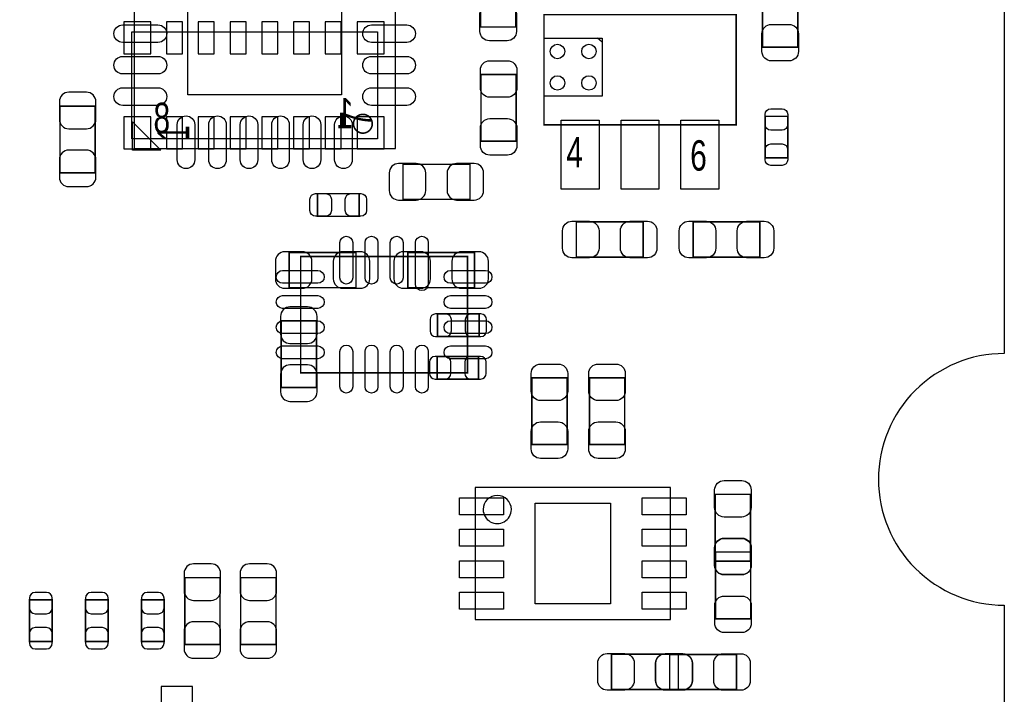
# Model space of a CAD drawing. Extents: x 0 to 67.6, y -0.1 to 51.7.
# Tile 9 of 12: x 52 to 67.6, y 16.6 to 27.3. Entities that reach past the tile are written whole.
import ezdxf

# ---------------------------------------------------------------- set-up
doc = ezdxf.new("R2010")
doc.units = 0
for name, color, linetype in [('BG_OUTLINE', 5, 'CONTINUOUS'), ('PG_ASSEMBLY_BOTTOM', 254, 'CONTINUOUS'), ('PG_ASSEMBLY_TOP', 13, 'CONTINUOUS'), ('PIN_BOTTOM', 211, 'CONTINUOUS'), ('PIN_TOP', 3, 'CONTINUOUS')]:
    doc.layers.add(name, color=color, linetype=linetype)

msp = doc.modelspace()

# ---------------------------------------------------------------- linework, layer by layer
at = {"layer": 'BG_OUTLINE'}
msp.add_lwpolyline([(67.59956, 21.99894, 0.414214), (65.60058, 19.99996, 0.414214), (67.59956, 18.00098), (67.59956, 0), (16.74876, 0), (16.74876, 3.50012, 0.414214), (16.25092, 4.0005, 0.414214), (15.75054, 3.50012), (15.75054, 0), (0, 0), (0, 18.00098, 0.414214), (1.99898, 19.99996, 0.414214), (0, 21.99894), (0, 51.689), (67.59956, 51.689)], format="xyb", close=True, dxfattribs=at)
at = {"layer": 'PG_ASSEMBLY_BOTTOM'}
for points in [[(57.64403, 25.408382), (53.74259, 25.408382), (53.74259, 27.110182), (57.64403, 27.110182)], [(61.212476, 26.088848), (60.29452, 26.088848), (60.29452, 27.006804), (61.212476, 27.006804)], [(59.111388, 24.447246), (58.051192, 24.447246), (58.051192, 25.007062), (59.111388, 25.007062)]]:
    msp.add_lwpolyline(points, close=True, dxfattribs=at)
msp.add_lwpolyline([(61.212476, 26.942796), (61.139832, 27.006804)], dxfattribs=at)
for points, const_width in [([(52.602892, 24.869902), (53.162708, 24.869902), (53.162708, 25.930098), (52.602892, 25.930098), (52.602892, 24.869902)], 0.0254), ([(56.243728, 23.604728), (56.243728, 23.044912), (57.303924, 23.044912), (57.303924, 23.604728), (56.243728, 23.604728)], 0.0254), ([(58.126376, 23.604728), (58.126376, 23.044912), (59.186572, 23.044912), (59.186572, 23.604728), (58.126376, 23.604728)], 0.0254), ([(56.115712, 21.458682), (56.675528, 21.458682), (56.675528, 22.518878), (56.115712, 22.518878), (56.115712, 21.458682)], 0.0254), ([(59.258962, 22.267926), (59.258962, 22.628098), (58.59907, 22.628098), (58.59907, 22.267926), (59.258962, 22.267926)], 0.0254), ([(59.250834, 21.59254), (59.250834, 21.952712), (58.590942, 21.952712), (58.590942, 21.59254), (59.250834, 21.59254)], 0.0254), ([(54.584092, 17.376902), (55.143908, 17.376902), (55.143908, 18.437098), (54.584092, 18.437098), (54.584092, 17.376902)], 0.024892), ([(55.473092, 17.376902), (56.032908, 17.376902), (56.032908, 18.437098), (55.473092, 18.437098), (55.473092, 17.376902)], 0.024892), ([(52.118514, 17.424654), (52.478686, 17.424654), (52.478686, 18.084546), (52.118514, 18.084546), (52.118514, 17.424654)], 0.0254), ([(53.007514, 17.424654), (53.367686, 17.424654), (53.367686, 18.084546), (53.007514, 18.084546), (53.007514, 17.424654)], 0.0254), ([(53.896514, 17.424654), (54.256686, 17.424654), (54.256686, 18.084546), (53.896514, 18.084546), (53.896514, 17.424654)], 0.0254)]:
    msp.add_lwpolyline(points, dxfattribs=dict(at, const_width=const_width))
at = {"layer": 'PG_ASSEMBLY_BOTTOM', "const_width": 0.0254}
msp.add_lwpolyline([(57.562242, 25.649174, 0.999767), (57.263792, 25.649428, 1.000233), (57.562242, 25.649174)], format="xyb", dxfattribs=at)
at = {"layer": 'PG_ASSEMBLY_TOP'}
for points in [[(57.929526, 25.255474), (57.929526, 29.405326), (53.779674, 29.405326), (53.779674, 25.255474), (57.929526, 25.255474)], [(59.197748, 19.870928), (59.197748, 17.770856), (62.297564, 17.770856), (62.297564, 19.870928), (59.197748, 19.870928)]]:
    msp.add_lwpolyline(points, dxfattribs=at)
at = {"layer": 'PG_ASSEMBLY_TOP', "const_width": 0.0254}
for points in [[(59.842908, 27.186382), (59.283092, 27.186382), (59.283092, 28.246578), (59.842908, 28.246578), (59.842908, 27.186382)], [(63.761112, 27.927808), (64.320928, 27.927808), (64.320928, 26.867612), (63.761112, 26.867612), (63.761112, 27.927808)], [(63.339726, 27.382724), (60.289694, 27.382724), (60.289694, 25.632664), (63.339726, 25.632664), (63.339726, 27.382724)], [(59.289442, 26.430732), (59.849258, 26.430732), (59.849258, 25.370536), (59.289442, 25.370536), (59.289442, 26.430732)], [(63.799974, 25.767538), (64.160146, 25.767538), (64.160146, 25.107646), (63.799974, 25.107646), (63.799974, 25.767538)], [(57.352946, 24.538686), (57.352946, 24.178514), (56.693054, 24.178514), (56.693054, 24.538686), (57.352946, 24.538686)], [(60.803282, 23.530052), (60.803282, 24.089868), (61.863478, 24.089868), (61.863478, 23.530052), (60.803282, 23.530052)], [(63.717678, 24.089868), (63.717678, 23.530052), (62.657482, 23.530052), (62.657482, 24.089868), (63.717678, 24.089868)], [(59.07532, 23.541736), (56.425084, 23.541736), (56.425084, 21.6916), (59.07532, 21.6916), (59.07532, 23.541736)], [(60.655708, 20.551902), (60.095892, 20.551902), (60.095892, 21.612098), (60.655708, 21.612098), (60.655708, 20.551902)], [(61.570108, 20.551902), (61.010292, 20.551902), (61.010292, 21.612098), (61.570108, 21.612098), (61.570108, 20.551902)], [(63.009272, 19.7612), (63.569088, 19.7612), (63.569088, 18.701004), (63.009272, 18.701004), (63.009272, 19.7612)], [(63.571628, 17.785588), (63.011812, 17.785588), (63.011812, 18.845784), (63.571628, 18.845784), (63.571628, 17.785588)], [(61.362336, 16.661892), (61.362336, 17.221708), (62.422532, 17.221708), (62.422532, 16.661892), (61.362336, 16.661892)], [(63.345568, 17.219168), (63.345568, 16.659352), (62.285372, 16.659352), (62.285372, 17.219168), (63.345568, 17.219168)]]:
    msp.add_lwpolyline(points, dxfattribs=at)
at = {"layer": 'PG_ASSEMBLY_TOP'}
msp.add_lwpolyline([(54.204616, 25.230328), (53.754528, 25.230328), (53.754528, 25.680416)], close=True, dxfattribs=at)
msp.add_lwpolyline([(59.77128, 19.520916, 1), (59.324032, 19.520868, 1)], format="xyb", close=True, dxfattribs=at)
at = {"layer": 'PIN_BOTTOM'}
for points in [[(54.047136, 26.759662), (54.047136, 27.267662), (53.615336, 27.267662), (53.615336, 26.759662)], [(54.550056, 26.759662), (54.550056, 27.267662), (54.296056, 27.267662), (54.296056, 26.759662)], [(55.052976, 26.759662), (55.052976, 27.267662), (54.798976, 27.267662), (54.798976, 26.759662)], [(55.558436, 26.759662), (55.558436, 27.267662), (55.304436, 27.267662), (55.304436, 26.759662)], [(56.061356, 26.759662), (56.061356, 27.267662), (55.807356, 27.267662), (55.807356, 26.759662)], [(56.566816, 26.759662), (56.566816, 27.267662), (56.312816, 27.267662), (56.312816, 26.759662)], [(57.069736, 26.759662), (57.069736, 27.267662), (56.815736, 27.267662), (56.815736, 26.759662)], [(57.752996, 26.759662), (57.752996, 27.267662), (57.321196, 27.267662), (57.321196, 26.759662)], [(53.615336, 25.758902), (53.615336, 25.250902), (54.047136, 25.250902), (54.047136, 25.758902)], [(54.550056, 25.250902), (54.550056, 25.758902), (54.296056, 25.758902), (54.296056, 25.250902)], [(55.052976, 25.250902), (55.052976, 25.758902), (54.798976, 25.758902), (54.798976, 25.250902)], [(55.558436, 25.250902), (55.558436, 25.758902), (55.304436, 25.758902), (55.304436, 25.250902)], [(56.061356, 25.250902), (56.061356, 25.758902), (55.807356, 25.758902), (55.807356, 25.250902)], [(56.566816, 25.250902), (56.566816, 25.758902), (56.312816, 25.758902), (56.312816, 25.250902)], [(57.069736, 25.250902), (57.069736, 25.758902), (56.815736, 25.758902), (56.815736, 25.250902)], [(57.321196, 25.758902), (57.321196, 25.250902), (57.752996, 25.250902), (57.752996, 25.758902)], [(54.70779, 16.209518), (54.70779, 16.709644), (54.207664, 16.709644), (54.207664, 16.209518)]]:
    msp.add_lwpolyline(points, close=True, dxfattribs=at)
for points in [[(52.592732, 25.999948), (52.592732, 25.72004, 0.414846), (52.742846, 25.569926), (53.022754, 25.569926, 0.414846), (53.172868, 25.72004), (53.172868, 25.999948, 0.414846), (53.022754, 26.150062), (52.742846, 26.150062, 0.414846)], [(53.172868, 24.800052), (53.172868, 25.07996, 0.414846), (53.022754, 25.230074), (52.742846, 25.230074, 0.414846), (52.592732, 25.07996), (52.592732, 24.800052, 0.414846), (52.742846, 24.649938), (53.022754, 24.649938, 0.414846)], [(57.981342, 24.437086), (58.26125, 24.437086, 0.414846), (58.411364, 24.5872), (58.411364, 24.867108, 0.414846), (58.26125, 25.017222), (57.981342, 25.017222, 0.414846), (57.831228, 24.867108), (57.831228, 24.5872, 0.414846)], [(59.181238, 25.017222), (58.90133, 25.017222, 0.414846), (58.751216, 24.867108), (58.751216, 24.5872, 0.414846), (58.90133, 24.437086), (59.181238, 24.437086, 0.414846), (59.331352, 24.5872), (59.331352, 24.867108, 0.414846)], [(56.173878, 23.034752), (56.453786, 23.034752, 0.414846), (56.6039, 23.184866), (56.6039, 23.464774, 0.414846), (56.453786, 23.614888), (56.173878, 23.614888, 0.414846), (56.023764, 23.464774), (56.023764, 23.184866, 0.414846)], [(57.373774, 23.614888), (57.093866, 23.614888, 0.414846), (56.943752, 23.464774), (56.943752, 23.184866, 0.414846), (57.093866, 23.034752), (57.373774, 23.034752, 0.414846), (57.523888, 23.184866), (57.523888, 23.464774, 0.414846)], [(58.056526, 23.034752), (58.336434, 23.034752, 0.414846), (58.486548, 23.184866), (58.486548, 23.464774, 0.414846), (58.336434, 23.614888), (58.056526, 23.614888, 0.414846), (57.906412, 23.464774), (57.906412, 23.184866, 0.414846)], [(59.256422, 23.614888), (58.976514, 23.614888, 0.414846), (58.8264, 23.464774), (58.8264, 23.184866, 0.414846), (58.976514, 23.034752), (59.256422, 23.034752, 0.414846), (59.406536, 23.184866), (59.406536, 23.464774, 0.414846)], [(56.105552, 22.588728), (56.105552, 22.30882, 0.414846), (56.255666, 22.158706), (56.535574, 22.158706, 0.414846), (56.685688, 22.30882), (56.685688, 22.588728, 0.414846), (56.535574, 22.738842), (56.255666, 22.738842, 0.414846)], [(58.569098, 22.267926), (58.729118, 22.267926, 0.413587), (58.819034, 22.358096), (58.819034, 22.537928, 0.413587), (58.729118, 22.628098), (58.569098, 22.628098, 0.413587), (58.479182, 22.537928), (58.479182, 22.358096, 0.413587)], [(59.288934, 22.628098), (59.128914, 22.628098, 0.413587), (59.038998, 22.537928), (59.038998, 22.358096, 0.413587), (59.128914, 22.267926), (59.288934, 22.267926, 0.413587), (59.37885, 22.358096), (59.37885, 22.537928, 0.413587)], [(58.56097, 21.59254), (58.72099, 21.59254, 0.413587), (58.810906, 21.68271), (58.810906, 21.862542, 0.413587), (58.72099, 21.952712), (58.56097, 21.952712, 0.413587), (58.471054, 21.862542), (58.471054, 21.68271, 0.413587)], [(59.280806, 21.952712), (59.120786, 21.952712, 0.413587), (59.03087, 21.862542), (59.03087, 21.68271, 0.413587), (59.120786, 21.59254), (59.280806, 21.59254, 0.413587), (59.370722, 21.68271), (59.370722, 21.862542, 0.413587)], [(56.685688, 21.388832), (56.685688, 21.66874, 0.414846), (56.535574, 21.818854), (56.255666, 21.818854, 0.414846), (56.105552, 21.66874), (56.105552, 21.388832, 0.414846), (56.255666, 21.238718), (56.535574, 21.238718, 0.414846)], [(54.573932, 18.506948), (54.573932, 18.22704, 0.414846), (54.724046, 18.076926), (55.003954, 18.076926, 0.414846), (55.154068, 18.22704), (55.154068, 18.506948, 0.414846), (55.003954, 18.657062), (54.724046, 18.657062, 0.414846)], [(55.462932, 18.506948), (55.462932, 18.22704, 0.414846), (55.613046, 18.076926), (55.892954, 18.076926, 0.414846), (56.043068, 18.22704), (56.043068, 18.506948, 0.414846), (55.892954, 18.657062), (55.613046, 18.657062, 0.414846)], [(52.118514, 18.114518), (52.118514, 17.954498, 0.413587), (52.208684, 17.864582), (52.388516, 17.864582, 0.413587), (52.478686, 17.954498), (52.478686, 18.114518, 0.413587), (52.388516, 18.204434), (52.208684, 18.204434, 0.413587)], [(53.007514, 18.114518), (53.007514, 17.954498, 0.413587), (53.097684, 17.864582), (53.277516, 17.864582, 0.413587), (53.367686, 17.954498), (53.367686, 18.114518, 0.413587), (53.277516, 18.204434), (53.097684, 18.204434, 0.413587)], [(53.896514, 18.114518), (53.896514, 17.954498, 0.413587), (53.986684, 17.864582), (54.166516, 17.864582, 0.413587), (54.256686, 17.954498), (54.256686, 18.114518, 0.413587), (54.166516, 18.204434), (53.986684, 18.204434, 0.413587)], [(55.154068, 17.307052), (55.154068, 17.58696, 0.414846), (55.003954, 17.737074), (54.724046, 17.737074, 0.414846), (54.573932, 17.58696), (54.573932, 17.307052, 0.414846), (54.724046, 17.156938), (55.003954, 17.156938, 0.414846)], [(56.043068, 17.307052), (56.043068, 17.58696, 0.414846), (55.892954, 17.737074), (55.613046, 17.737074, 0.414846), (55.462932, 17.58696), (55.462932, 17.307052, 0.414846), (55.613046, 17.156938), (55.892954, 17.156938, 0.414846)], [(52.478686, 17.394682), (52.478686, 17.554702, 0.413587), (52.388516, 17.644618), (52.208684, 17.644618, 0.413587), (52.118514, 17.554702), (52.118514, 17.394682, 0.413587), (52.208684, 17.304766), (52.388516, 17.304766, 0.413587)], [(53.367686, 17.394682), (53.367686, 17.554702, 0.413587), (53.277516, 17.644618), (53.097684, 17.644618, 0.413587), (53.007514, 17.554702), (53.007514, 17.394682, 0.413587), (53.097684, 17.304766), (53.277516, 17.304766, 0.413587)], [(54.256686, 17.394682), (54.256686, 17.554702, 0.413587), (54.166516, 17.644618), (53.986684, 17.644618, 0.413587), (53.896514, 17.554702), (53.896514, 17.394682, 0.413587), (53.986684, 17.304766), (54.166516, 17.304766, 0.413587)]]:
    msp.add_lwpolyline(points, format="xyb", close=True, dxfattribs=at)
for centre in [(60.503562, 26.797762), (61.003434, 26.797762), (60.503562, 26.29789), (61.003434, 26.29789)]:
    msp.add_circle(centre, 0.115062, dxfattribs=at)
at = {"layer": 'PIN_TOP'}
for points in [[(57.0738, 26.1112), (54.6354, 26.1112), (54.6354, 28.5496), (57.0738, 28.5496)], [(61.164724, 25.707721), (61.164724, 24.607647), (60.564776, 24.607647), (60.564776, 25.707721)], [(62.114684, 25.707721), (62.114684, 24.607647), (61.514736, 24.607647), (61.514736, 25.707721)], [(63.064644, 25.707721), (63.064644, 24.607647), (62.464696, 24.607647), (62.464696, 25.707721)], [(58.947558, 19.435826), (58.947558, 19.705828), (59.647582, 19.705828), (59.647582, 19.435826)], [(61.84773, 19.435826), (61.84773, 19.705828), (62.547754, 19.705828), (62.547754, 19.435826)], [(61.347604, 18.020919), (60.147708, 18.020919), (60.147708, 19.620865), (61.347604, 19.620865)], [(58.947558, 18.9357), (58.947558, 19.205702), (59.647582, 19.205702), (59.647582, 18.9357)], [(61.84773, 18.9357), (61.84773, 19.205702), (62.547754, 19.205702), (62.547754, 18.9357)], [(58.947558, 18.435828), (58.947558, 18.70583), (59.647582, 18.70583), (59.647582, 18.435828)], [(61.84773, 18.435828), (61.84773, 18.70583), (62.547754, 18.70583), (62.547754, 18.435828)], [(58.947558, 17.935702), (58.947558, 18.205704), (59.647582, 18.205704), (59.647582, 17.935702)], [(61.84773, 17.935702), (61.84773, 18.205704), (62.547754, 18.205704), (62.547754, 17.935702)]]:
    msp.add_lwpolyline(points, close=True, dxfattribs=at)
for points in [[(59.272932, 27.116532), (59.272932, 27.39644, -0.414846), (59.423046, 27.546554), (59.702954, 27.546554, -0.414846), (59.853068, 27.39644), (59.853068, 27.116532, -0.414846), (59.702954, 26.966418), (59.423046, 26.966418, -0.414846)], [(53.600096, 27.220164), (54.158896, 27.220164, -1), (54.158896, 26.940764), (53.600096, 26.940764, -1)], [(57.550304, 27.220164), (58.109104, 27.220164, -1), (58.109104, 26.940764), (57.550304, 26.940764, -1)], [(63.750952, 26.797762), (63.750952, 27.07767, -0.414846), (63.901066, 27.227784), (64.180974, 27.227784, -0.414846), (64.331088, 27.07767), (64.331088, 26.797762, -0.414846), (64.180974, 26.647648), (63.901066, 26.647648, -0.414846)], [(53.600096, 26.720038), (54.158896, 26.720038, -1), (54.158896, 26.440638), (53.600096, 26.440638, -1)], [(57.550304, 26.720038), (58.109104, 26.720038, -1), (58.109104, 26.440638), (57.550304, 26.440638, -1)], [(59.859418, 26.500582), (59.859418, 26.220674, -0.414846), (59.709304, 26.07056), (59.429396, 26.07056, -0.414846), (59.279282, 26.220674), (59.279282, 26.500582, -0.414846), (59.429396, 26.650696), (59.709304, 26.650696, -0.414846)], [(53.600096, 26.220166), (54.158896, 26.220166, -1), (54.158896, 25.940766), (53.600096, 25.940766, -1)], [(57.550304, 26.220166), (58.109104, 26.220166, -1), (58.109104, 25.940766), (57.550304, 25.940766, -1)], [(64.160146, 25.79751), (64.160146, 25.63749, -0.413587), (64.069976, 25.547574), (63.890144, 25.547574, -0.413587), (63.799974, 25.63749), (63.799974, 25.79751, -0.413587), (63.890144, 25.887426), (64.069976, 25.887426, -0.413587)], [(54.744366, 25.634696), (54.744366, 25.075896, -1), (54.464966, 25.075896), (54.464966, 25.634696, -1)], [(55.244238, 25.634696), (55.244238, 25.075896, -1), (54.964838, 25.075896), (54.964838, 25.634696, -1)], [(55.744364, 25.634696), (55.744364, 25.075896, -1), (55.464964, 25.075896), (55.464964, 25.634696, -1)], [(56.244236, 25.634696), (56.244236, 25.075896, -1), (55.964836, 25.075896), (55.964836, 25.634696, -1)], [(56.744362, 25.634696), (56.744362, 25.075896, -1), (56.464962, 25.075896), (56.464962, 25.634696, -1)], [(57.244234, 25.634696), (57.244234, 25.075896, -1), (56.964834, 25.075896), (56.964834, 25.634696, -1)], [(59.279282, 25.300686), (59.279282, 25.580594, -0.414846), (59.429396, 25.730708), (59.709304, 25.730708, -0.414846), (59.859418, 25.580594), (59.859418, 25.300686, -0.414846), (59.709304, 25.150572), (59.429396, 25.150572, -0.414846)], [(63.799974, 25.077674), (63.799974, 25.237694, -0.413587), (63.890144, 25.32761), (64.069976, 25.32761, -0.413587), (64.160146, 25.237694), (64.160146, 25.077674, -0.413587), (64.069976, 24.987758), (63.890144, 24.987758, -0.413587)], [(56.663082, 24.538686), (56.823102, 24.538686, -0.413587), (56.913018, 24.448516), (56.913018, 24.268684, -0.413587), (56.823102, 24.178514), (56.663082, 24.178514, -0.413587), (56.573166, 24.268684), (56.573166, 24.448516, -0.413587)], [(57.382918, 24.178514), (57.222898, 24.178514, -0.413587), (57.132982, 24.268684), (57.132982, 24.448516, -0.413587), (57.222898, 24.538686), (57.382918, 24.538686, -0.413587), (57.472834, 24.448516), (57.472834, 24.268684, -0.413587)], [(60.733432, 24.100028), (61.01334, 24.100028, -0.414846), (61.163454, 23.949914), (61.163454, 23.670006, -0.414846), (61.01334, 23.519892), (60.733432, 23.519892, -0.414846), (60.583318, 23.670006), (60.583318, 23.949914, -0.414846)], [(61.933328, 23.519892), (61.65342, 23.519892, -0.414846), (61.503306, 23.670006), (61.503306, 23.949914, -0.414846), (61.65342, 24.100028), (61.933328, 24.100028, -0.414846), (62.083442, 23.949914), (62.083442, 23.670006, -0.414846)], [(62.587632, 24.100028), (62.86754, 24.100028, -0.414846), (63.017654, 23.949914), (63.017654, 23.670006, -0.414846), (62.86754, 23.519892), (62.587632, 23.519892, -0.414846), (62.437518, 23.670006), (62.437518, 23.949914, -0.414846)], [(63.787528, 23.519892), (63.50762, 23.519892, -0.414846), (63.357506, 23.670006), (63.357506, 23.949914, -0.414846), (63.50762, 24.100028), (63.787528, 24.100028, -0.414846), (63.937642, 23.949914), (63.937642, 23.670006, -0.414846)], [(57.048654, 23.202392), (57.048654, 23.761192, -1), (57.251854, 23.761192), (57.251854, 23.202392, -1)], [(57.448704, 23.202392), (57.448704, 23.761192, -1), (57.651904, 23.761192), (57.651904, 23.202392, -1)], [(57.8485, 23.202392), (57.8485, 23.761192, -1), (58.0517, 23.761192), (58.0517, 23.202392, -1)], [(58.24855, 23.100792), (58.24855, 23.761192, -1), (58.45175, 23.761192), (58.45175, 23.100792, -1)], [(56.138318, 23.318216), (56.697118, 23.318216, -1), (56.697118, 23.115016), (56.138318, 23.115016, -1)], [(58.803286, 23.318216), (59.362086, 23.318216, -1), (59.362086, 23.115016), (58.803286, 23.115016, -1)], [(56.138318, 22.918166), (56.697118, 22.918166, -1), (56.697118, 22.714966), (56.138318, 22.714966, -1)], [(58.803286, 22.918166), (59.362086, 22.918166, -1), (59.362086, 22.714966), (58.803286, 22.714966, -1)], [(56.138318, 22.51837), (56.697118, 22.51837, -1), (56.697118, 22.31517), (56.138318, 22.31517, -1)], [(58.803286, 22.51837), (59.362086, 22.51837, -1), (59.362086, 22.31517), (58.803286, 22.31517, -1)], [(56.138318, 22.11832), (56.697118, 22.11832, -1), (56.697118, 21.91512), (56.138318, 21.91512, -1)], [(57.048654, 21.472144), (57.048654, 22.030944, -1), (57.251854, 22.030944), (57.251854, 21.472144, -1)], [(57.448704, 21.472144), (57.448704, 22.030944, -1), (57.651904, 22.030944), (57.651904, 21.472144, -1)], [(57.8485, 21.472144), (57.8485, 22.030944, -1), (58.0517, 22.030944), (58.0517, 21.472144, -1)], [(58.24855, 21.472144), (58.24855, 22.030944, -1), (58.45175, 22.030944), (58.45175, 21.472144, -1)], [(58.803286, 22.11832), (59.362086, 22.11832, -1), (59.362086, 21.91512), (58.803286, 21.91512, -1)], [(60.665868, 21.681948), (60.665868, 21.40204, -0.414846), (60.515754, 21.251926), (60.235846, 21.251926, -0.414846), (60.085732, 21.40204), (60.085732, 21.681948, -0.414846), (60.235846, 21.832062), (60.515754, 21.832062, -0.414846)], [(61.580268, 21.681948), (61.580268, 21.40204, -0.414846), (61.430154, 21.251926), (61.150246, 21.251926, -0.414846), (61.000132, 21.40204), (61.000132, 21.681948, -0.414846), (61.150246, 21.832062), (61.430154, 21.832062, -0.414846)], [(60.085732, 20.482052), (60.085732, 20.76196, -0.414846), (60.235846, 20.912074), (60.515754, 20.912074, -0.414846), (60.665868, 20.76196), (60.665868, 20.482052, -0.414846), (60.515754, 20.331938), (60.235846, 20.331938, -0.414846)], [(61.000132, 20.482052), (61.000132, 20.76196, -0.414846), (61.150246, 20.912074), (61.430154, 20.912074, -0.414846), (61.580268, 20.76196), (61.580268, 20.482052, -0.414846), (61.430154, 20.331938), (61.150246, 20.331938, -0.414846)], [(63.579248, 19.83105), (63.579248, 19.551142, -0.414846), (63.429134, 19.401028), (63.149226, 19.401028, -0.414846), (62.999112, 19.551142), (62.999112, 19.83105, -0.414846), (63.149226, 19.981164), (63.429134, 19.981164, -0.414846)], [(62.999112, 18.631154), (62.999112, 18.911062, -0.414846), (63.149226, 19.061176), (63.429134, 19.061176, -0.414846), (63.579248, 18.911062), (63.579248, 18.631154, -0.414846), (63.429134, 18.48104), (63.149226, 18.48104, -0.414846)], [(63.581788, 18.915634), (63.581788, 18.635726, -0.414846), (63.431674, 18.485612), (63.151766, 18.485612, -0.414846), (63.001652, 18.635726), (63.001652, 18.915634, -0.414846), (63.151766, 19.065748), (63.431674, 19.065748, -0.414846)], [(63.001652, 17.715738), (63.001652, 17.995646, -0.414846), (63.151766, 18.14576), (63.431674, 18.14576, -0.414846), (63.581788, 17.995646), (63.581788, 17.715738, -0.414846), (63.431674, 17.565624), (63.151766, 17.565624, -0.414846)], [(61.292486, 17.231868), (61.572394, 17.231868, -0.414846), (61.722508, 17.081754), (61.722508, 16.801846, -0.414846), (61.572394, 16.651732), (61.292486, 16.651732, -0.414846), (61.142372, 16.801846), (61.142372, 17.081754, -0.414846)], [(62.492382, 16.651732), (62.212474, 16.651732, -0.414846), (62.06236, 16.801846), (62.06236, 17.081754, -0.414846), (62.212474, 17.231868), (62.492382, 17.231868, -0.414846), (62.642496, 17.081754), (62.642496, 16.801846, -0.414846)], [(62.215522, 17.229328), (62.49543, 17.229328, -0.414846), (62.645544, 17.079214), (62.645544, 16.799306, -0.414846), (62.49543, 16.649192), (62.215522, 16.649192, -0.414846), (62.065408, 16.799306), (62.065408, 17.079214, -0.414846)], [(63.415418, 16.649192), (63.13551, 16.649192, -0.414846), (62.985396, 16.799306), (62.985396, 17.079214, -0.414846), (63.13551, 17.229328), (63.415418, 17.229328, -0.414846), (63.565532, 17.079214), (63.565532, 16.799306, -0.414846)]]:
    msp.add_lwpolyline(points, format="xyb", close=True, dxfattribs=at)

# ---------------------------------------------------------------- texts
at = {"layer": 'PG_ASSEMBLY_BOTTOM', "text_generation_flag": 2, "width": 0.736842}
for s, p in [('8', (54.35219, 25.499568)), ('1', (57.2643, 25.5778))]:
    msp.add_text(s, height=0.4826, dxfattribs=at).set_placement(p)
at = {"layer": 'PG_ASSEMBLY_TOP', "width": 0.65}
for s, p in [('7', (57.5564, 25.6032)), ('1', (54.654704, 25.380442))]:
    msp.add_text(s, height=0.508, rotation=90, dxfattribs=at).set_placement(p)
at = {"layer": 'PG_ASSEMBLY_TOP', "width": 0.736842}
for s, p in [('4', (60.6425, 24.9555)), ('6', (62.611, 24.9047))]:
    msp.add_text(s, height=0.4826, dxfattribs=at).set_placement(p)

doc.saveas('drawing.dxf')
